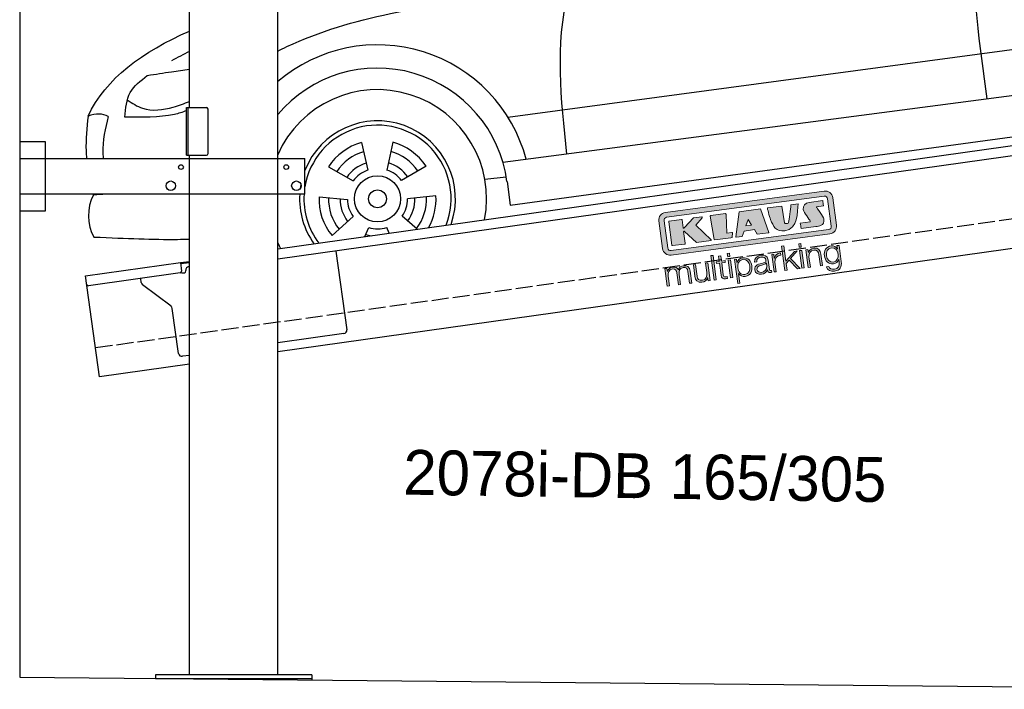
# Model space of a CAD drawing. Extents: x 0 to 5800, y -175 to 4700.
# Tile 1 of 3: x 0 to 2900, y -36 to 1935. Entities that reach past the tile are written whole.
import ezdxf

# ---------------------------------------------------------------- set-up
doc = ezdxf.new("R2010")
doc.units = 0
doc.header["$LTSCALE"] = 10
doc.header["$MEASUREMENT"] = 0
doc.linetypes.add('GEN3', pattern=[6.25, 5, -1.25])
doc.layers.get('0').update_dxf_attribs({"linetype": 'CONTINUOUS'})
doc.layers.add('3', color=6, linetype='GEN3')
doc.layers.add('CAR', color=1, linetype='CONTINUOUS')
doc.layers.add('Logo', color=7, linetype='CONTINUOUS', lineweight=25)

# ---------------------------------------------------------------- blocks, each defined once
blk = doc.blocks.new('KLAUS')
at = {"layer": 'Logo'}
h = blk.add_hatch(color=8, dxfattribs=at)
h.dxf.hatch_style = 2
edge = h.paths.add_edge_path()
edge.add_spline(control_points=[(3.6, 29.09), (2.88, 29.09), (2.3, 28.51), (2.3, 27.8), (2.3, 27.8), (2.3, 16.11), (2.3, 16.11), (2.3, 15.39), (2.88, 14.81), (3.6, 14.81), (3.6, 14.81), (71.16, 14.81), (71.16, 14.81), (71.88, 14.81), (72.46, 15.39), (72.46, 16.11), (72.46, 16.11), (72.46, 27.8), (72.46, 27.8), (72.46, 28.51), (71.88, 29.09), (71.16, 29.09), (71.16, 29.09), (3.6, 29.09), (3.6, 29.09), (3.6, 29.09), (3.6, 29.09), (3.6, 29.09)], knot_values=[0, 0, 0, 0, 1, 1, 1, 2, 2, 2, 3, 3, 3, 4, 4, 4, 5, 5, 5, 6, 6, 6, 7, 7, 7, 8, 8, 8, 9, 9, 9, 9], degree=3, periodic=0)
edge = h.paths.add_edge_path()
edge.add_spline(control_points=[(3.35, 31.23), (3.35, 31.23), (71.47, 31.23), (71.47, 31.23), (73.26, 31.23), (74.71, 29.77), (74.71, 27.99), (74.71, 27.99), (74.71, 16.17), (74.71, 16.17), (74.71, 14.38), (73.26, 12.93), (71.47, 12.93), (71.47, 12.93), (3.35, 12.93), (3.35, 12.93), (1.56, 12.93), (0.11, 14.38), (0.11, 16.17), (0.11, 16.17), (0.11, 27.99), (0.11, 27.99), (0.11, 29.77), (1.56, 31.23), (3.35, 31.23), (3.35, 31.23), (3.35, 31.23), (3.35, 31.23)], knot_values=[0, 0, 0, 0, 1, 1, 1, 2, 2, 2, 3, 3, 3, 4, 4, 4, 5, 5, 5, 6, 6, 6, 7, 7, 7, 8, 8, 8, 9, 9, 9, 9], degree=3, periodic=0)
h = blk.add_hatch(color=8, dxfattribs=at)
h.dxf.hatch_style = 2
edge = h.paths.add_edge_path()
edge.add_spline(control_points=[(4.5, 27.33), (4.5, 27.33), (9.7, 27.33), (9.7, 27.33), (9.84, 27.33), (9.96, 27.22), (9.96, 27.08), (9.96, 27.08), (9.96, 23.69), (9.96, 23.69), (9.96, 23.69), (9.94, 23.64), (10.04, 23.59), (10.14, 23.53), (10.2, 23.57), (10.2, 23.57), (10.2, 23.57), (10.51, 23.75), (10.51, 23.75), (10.51, 23.75), (14.94, 27.33), (14.94, 27.33), (14.94, 27.33), (18.41, 27.33), (18.41, 27.33), (18.41, 27.33), (18.49, 27.33), (18.56, 27.2), (18.65, 27.04), (18.53, 26.91), (18.53, 26.91), (18.53, 26.91), (15.49, 24.11), (15.49, 24.11), (15.49, 24.11), (21.14, 17.06), (21.14, 17.06), (21.14, 17.06), (21.13, 16.91), (21.13, 16.91), (21.08, 16.84), (20.99, 16.82), (20.99, 16.82), (20.99, 16.82), (14.7, 16.82), (14.7, 16.82), (14.7, 16.82), (10.26, 22.17), (10.26, 22.17), (10.26, 22.17), (10.19, 22.24), (10.08, 22.21), (9.97, 22.18), (9.96, 22.11), (9.96, 22.11), (9.96, 22.11), (9.96, 17.08), (9.96, 17.08), (9.96, 16.94), (9.84, 16.82), (9.7, 16.82), (9.7, 16.82), (4.5, 16.82), (4.5, 16.82), (4.36, 16.82), (4.25, 16.94), (4.25, 17.08), (4.25, 17.08), (4.25, 27.08), (4.25, 27.08), (4.25, 27.22), (4.36, 27.33), (4.5, 27.33), (4.5, 27.33), (4.5, 27.33), (4.5, 27.33)], knot_values=[0, 0, 0, 0, 1, 1, 1, 2, 2, 2, 3, 3, 3, 4, 4, 4, 5, 5, 5, 6, 6, 6, 7, 7, 7, 8, 8, 8, 9, 9, 9, 10, 10, 10, 11, 11, 11, 12, 12, 12, 13, 13, 13, 14, 14, 14, 15, 15, 15, 16, 16, 16, 17, 17, 17, 18, 18, 18, 19, 19, 19, 20, 20, 20, 21, 21, 21, 22, 22, 22, 23, 23, 23, 24, 24, 24, 25, 25, 25, 25], degree=3, periodic=0)
h = blk.add_hatch(color=8, dxfattribs=at)
h.dxf.hatch_style = 2
h.paths.add_polyline_path([(22.42, 17.06), (21.97, 27.15), (22.24, 27.33), (28.55, 27.33), (28.86, 26.97), (28.01, 19.08), (30.26, 19.07), (30.44, 18.95), (30.08, 16.95), (29.49, 16.82), (22.6, 16.82)])
h = blk.add_hatch(color=8, dxfattribs=at)
h.paths.add_polyline_path([(36.52, 21.01), (38.93, 21.01), (37.87, 23.57)])
h.paths.add_polyline_path([(34.52, 27.33), (43.65, 27.33), (45.76, 16.94), (45.57, 16.82), (40.83, 16.82), (39.89, 18.95), (35.42, 18.95), (34.27, 16.82), (31.78, 16.82), (31.66, 17)])
h = blk.add_hatch(color=8, dxfattribs=at)
h.dxf.hatch_style = 2
edge = h.paths.add_edge_path()
edge.add_spline(control_points=[(52.69, 27.32), (52.69, 27.32), (52.88, 20.14), (52.88, 20.14), (53.01, 19.89), (53.2, 19.77), (53.43, 19.71), (53.91, 19.59), (54.43, 19.57), (54.64, 20.03), (55.23, 21.34), (56.27, 25.45), (56.6, 27.33), (56.6, 27.33), (59.77, 27.33), (59.77, 27.33), (58.77, 23.9), (58.56, 16.82), (52.63, 16.76), (48.72, 16.72), (48.01, 19.35), (47.27, 22.24), (46.89, 23.68), (46.54, 27.33), (46.54, 27.33), (46.54, 27.33), (52.69, 27.32), (52.69, 27.32), (52.69, 27.32), (52.69, 27.32), (52.69, 27.32)], knot_values=[0, 0, 0, 0, 1, 1, 1, 2, 2, 2, 3, 3, 3, 4, 4, 4, 5, 5, 5, 6, 6, 6, 7, 7, 7, 8, 8, 8, 9, 9, 9, 10, 10, 10, 10], degree=3, periodic=0)
h = blk.add_hatch(color=8, dxfattribs=at)
h.dxf.hatch_style = 2
edge = h.paths.add_edge_path()
edge.add_spline(control_points=[(64.46, 27.33), (64.46, 27.33), (70.31, 27.33), (70.31, 27.33), (70.31, 26.52), (70.31, 26.02), (70.31, 25.12), (70.31, 25.12), (67.3, 25.12), (67.3, 25.12), (67.24, 25.04), (67.25, 25.11), (67.25, 24.91), (67.25, 24.88), (69.73, 20.38), (69.73, 19.57), (69.73, 16.4), (67.22, 16.81), (65.9, 16.82), (65.9, 16.82), (59.59, 16.82), (59.59, 16.82), (59.59, 17.76), (59.59, 18.23), (59.59, 19.14), (59.59, 19.14), (63.75, 19.14), (63.75, 19.14), (63.82, 19.22), (63.81, 19.11), (63.81, 19.31), (63.81, 20.32), (61.58, 23.06), (61.58, 24.63), (61.58, 26.33), (62.83, 27.34), (64.46, 27.33), (64.46, 27.33), (64.46, 27.33), (64.46, 27.33)], knot_values=[0, 0, 0, 0, 1, 1, 1, 2, 2, 2, 3, 3, 3, 4, 4, 4, 5, 5, 5, 6, 6, 6, 7, 7, 7, 8, 8, 8, 9, 9, 9, 10, 10, 10, 11, 11, 11, 12, 12, 12, 13, 13, 13, 13], degree=3, periodic=0)
h = blk.add_hatch(color=30, dxfattribs=at)
h.dxf.hatch_style = 2
h.paths.add_polyline_path([(20.07, 0), (20.99, 0), (20.99, 10.45), (20.07, 10.45)])
h = blk.add_hatch(color=30, dxfattribs=at)
h.dxf.hatch_style = 2
edge = h.paths.add_edge_path()
edge.add_spline(control_points=[(24.22, 9.82), (24.22, 9.82), (23.3, 9.82), (23.3, 9.82), (23.3, 9.82), (23.3, 7.55), (23.3, 7.55), (23.3, 7.55), (21.98, 7.55), (21.98, 7.55), (21.98, 7.55), (21.98, 6.78), (21.98, 6.78), (21.98, 6.78), (23.3, 6.78), (23.3, 6.78), (23.3, 6.78), (23.3, 1.61), (23.3, 1.61), (23.28, 0.32), (23.71, -0.09), (24.94, -0.09), (25.22, -0.09), (25.48, -0.06), (25.76, -0.06), (25.76, -0.06), (25.76, 0.73), (25.76, 0.73), (25.5, 0.7), (25.23, 0.69), (24.97, 0.69), (24.31, 0.73), (24.22, 1.08), (24.22, 1.68), (24.22, 1.68), (24.22, 6.78), (24.22, 6.78), (24.22, 6.78), (25.76, 6.78), (25.76, 6.78), (25.76, 6.78), (25.76, 7.55), (25.76, 7.55), (25.76, 7.55), (24.22, 7.55), (24.22, 7.55), (24.22, 7.55), (24.22, 9.82), (24.22, 9.82), (24.22, 9.82), (24.22, 9.82), (24.22, 9.82)], knot_values=[0, 0, 0, 0, 1, 1, 1, 2, 2, 2, 3, 3, 3, 4, 4, 4, 5, 5, 5, 6, 6, 6, 7, 7, 7, 8, 8, 8, 9, 9, 9, 10, 10, 10, 11, 11, 11, 12, 12, 12, 13, 13, 13, 14, 14, 14, 15, 15, 15, 16, 16, 16, 17, 17, 17, 17], degree=3, periodic=0)
h = blk.add_hatch(color=30, dxfattribs=at)
h.paths.add_polyline_path([(27.1, 0), (28.03, 0), (28.03, 7.55), (27.1, 7.55)])
h.paths.add_polyline_path([(27.1, 8.98), (28.03, 8.98), (28.03, 10.45), (27.1, 10.45)])
h = blk.add_hatch(color=30, dxfattribs=at)
h.dxf.hatch_style = 2
h.paths.add_polyline_path([(50.4, 0), (51.32, 0), (51.32, 2.87), (52.82, 4.11), (55.8, 0), (56.96, 0), (53.52, 4.76), (56.74, 7.55), (55.51, 7.55), (51.32, 3.89), (51.32, 10.45), (50.4, 10.45)])
h = blk.add_hatch(color=30, dxfattribs=at)
h.paths.add_polyline_path([(57.74, 0), (58.66, 0), (58.66, 7.55), (57.74, 7.55)])
h.paths.add_polyline_path([(57.74, 8.98), (58.66, 8.98), (58.66, 10.45), (57.74, 10.45)])
h = blk.add_hatch(color=30, dxfattribs=at)
h.dxf.hatch_style = 2
edge = h.paths.add_edge_path()
edge.add_spline(control_points=[(0, 0), (0, 0), (0.92, 0), (0.92, 0), (0.92, 0), (0.92, 4.22), (0.92, 4.22), (0.94, 5.8), (1.58, 7), (3.18, 7), (4.35, 7), (4.77, 6.15), (4.76, 5.12), (4.76, 5.12), (4.76, 0), (4.76, 0), (4.76, 0), (5.68, 0), (5.68, 0), (5.68, 0), (5.68, 4.27), (5.68, 4.27), (5.68, 5.68), (6.14, 7), (7.73, 7), (9.05, 7), (9.52, 6.32), (9.52, 5.08), (9.52, 5.08), (9.52, 0), (9.52, 0), (9.52, 0), (10.44, 0), (10.44, 0), (10.44, 0), (10.44, 5.12), (10.44, 5.12), (10.44, 6.91), (9.59, 7.77), (7.94, 7.77), (6.94, 7.77), (5.99, 7.29), (5.54, 6.3), (5.26, 7.29), (4.36, 7.77), (3.37, 7.77), (2.17, 7.77), (1.38, 7.19), (0.89, 6.28), (0.89, 6.28), (0.85, 6.28), (0.85, 6.28), (0.85, 6.28), (0.85, 7.55), (0.85, 7.55), (0.85, 7.55), (0, 7.55), (0, 7.55), (0, 7.55), (0, 0), (0, 0), (0, 0), (0, 0), (0, 0)], knot_values=[0, 0, 0, 0, 1, 1, 1, 2, 2, 2, 3, 3, 3, 4, 4, 4, 5, 5, 5, 6, 6, 6, 7, 7, 7, 8, 8, 8, 9, 9, 9, 10, 10, 10, 11, 11, 11, 12, 12, 12, 13, 13, 13, 14, 14, 14, 15, 15, 15, 16, 16, 16, 17, 17, 17, 18, 18, 18, 19, 19, 19, 20, 20, 20, 21, 21, 21, 21], degree=3, periodic=0)
h = blk.add_hatch(color=30, dxfattribs=at)
h.dxf.hatch_style = 2
edge = h.paths.add_edge_path()
edge.add_spline(control_points=[(18.31, 7.55), (18.31, 7.55), (17.39, 7.55), (17.39, 7.55), (17.39, 7.55), (17.39, 3.59), (17.39, 3.59), (17.39, 2.05), (16.7, 0.56), (15.12, 0.56), (13.66, 0.56), (13.15, 1.27), (13.1, 2.64), (13.1, 2.64), (13.1, 7.55), (13.1, 7.55), (13.1, 7.55), (12.18, 7.55), (12.18, 7.55), (12.18, 7.55), (12.18, 2.65), (12.18, 2.65), (12.18, 0.89), (12.93, -0.22), (14.83, -0.22), (15.96, -0.22), (16.95, 0.35), (17.44, 1.36), (17.44, 1.36), (17.47, 1.36), (17.47, 1.36), (17.47, 1.36), (17.47, 0), (17.47, 0), (17.47, 0), (18.31, 0), (18.31, 0), (18.31, 0), (18.31, 7.55), (18.31, 7.55), (18.31, 7.55), (18.31, 7.55), (18.31, 7.55)], knot_values=[0, 0, 0, 0, 1, 1, 1, 2, 2, 2, 3, 3, 3, 4, 4, 4, 5, 5, 5, 6, 6, 6, 7, 7, 7, 8, 8, 8, 9, 9, 9, 10, 10, 10, 11, 11, 11, 12, 12, 12, 13, 13, 13, 14, 14, 14, 14], degree=3, periodic=0)
h = blk.add_hatch(color=30, dxfattribs=at)
edge = h.paths.add_edge_path()
edge.add_spline(control_points=[(35.84, 3.78), (35.84, 2.21), (35.12, 0.56), (33.37, 0.56), (31.4, 0.56), (30.72, 2.21), (30.72, 3.78), (30.72, 5.49), (31.33, 7), (33.37, 7), (35.12, 7), (35.84, 5.34), (35.84, 3.78), (35.84, 3.78), (35.84, 3.78), (35.84, 3.78)], knot_values=[0, 0, 0, 0, 1, 1, 1, 2, 2, 2, 3, 3, 3, 4, 4, 4, 5, 5, 5, 5], degree=3, periodic=0)
edge = h.paths.add_edge_path()
edge.add_spline(control_points=[(29.79, -2.8), (29.79, -2.8), (30.72, -2.8), (30.72, -2.8), (30.72, -2.8), (30.72, 1.43), (30.72, 1.43), (30.72, 1.43), (30.74, 1.43), (30.74, 1.43), (31.14, 0.35), (32.24, -0.22), (33.37, -0.22), (35.66, -0.22), (36.76, 1.64), (36.76, 3.78), (36.76, 5.91), (35.66, 7.77), (33.37, 7.77), (32.15, 7.77), (31.1, 7.14), (30.67, 6.12), (30.67, 6.12), (30.64, 6.12), (30.64, 6.12), (30.64, 6.12), (30.64, 7.55), (30.64, 7.55), (30.64, 7.55), (29.79, 7.55), (29.79, 7.55), (29.79, 7.55), (29.79, -2.8), (29.79, -2.8), (29.79, -2.8), (29.79, -2.8), (29.79, -2.8)], knot_values=[0, 0, 0, 0, 1, 1, 1, 2, 2, 2, 3, 3, 3, 4, 4, 4, 5, 5, 5, 6, 6, 6, 7, 7, 7, 8, 8, 8, 9, 9, 9, 10, 10, 10, 11, 11, 11, 12, 12, 12, 12], degree=3, periodic=0)
h = blk.add_hatch(color=30, dxfattribs=at)
edge = h.paths.add_edge_path()
edge.add_spline(control_points=[(43.03, 2.93), (43.04, 1.45), (41.8, 0.56), (40.39, 0.56), (39.53, 0.56), (38.71, 1.13), (38.71, 2.05), (38.71, 3.53), (40.66, 3.51), (42.22, 3.79), (42.47, 3.84), (42.88, 3.91), (43, 4.13), (43, 4.13), (43.03, 4.13), (43.03, 4.13), (43.03, 4.13), (43.03, 2.93), (43.03, 2.93), (43.03, 2.93), (43.03, 2.93), (43.03, 2.93)], knot_values=[0, 0, 0, 0, 1, 1, 1, 2, 2, 2, 3, 3, 3, 4, 4, 4, 5, 5, 5, 6, 6, 6, 7, 7, 7, 7], degree=3, periodic=0)
edge = h.paths.add_edge_path()
edge.add_spline(control_points=[(39.03, 5.24), (39.06, 6.47), (39.91, 7), (41.05, 7), (42.14, 7), (43.03, 6.69), (43.03, 5.45), (43.03, 4.61), (42.6, 4.51), (41.84, 4.42), (39.85, 4.19), (37.79, 4.11), (37.79, 1.99), (37.79, 0.47), (38.93, -0.22), (40.32, -0.22), (41.77, -0.22), (42.43, 0.34), (43.07, 1.32), (43.07, 1.32), (43.1, 1.32), (43.1, 1.32), (43.1, 0.53), (43.25, 0), (44.19, 0), (44.43, 0), (44.58, 0.01), (44.79, 0.06), (44.79, 0.06), (44.79, 0.83), (44.79, 0.83), (44.71, 0.81), (44.6, 0.78), (44.49, 0.78), (44.13, 0.78), (43.95, 0.98), (43.95, 1.33), (43.95, 1.33), (43.95, 5.34), (43.95, 5.34), (43.95, 7.36), (42.5, 7.77), (41.17, 7.77), (39.44, 7.77), (38.2, 7.01), (38.11, 5.24), (38.11, 5.24), (39.03, 5.24), (39.03, 5.24), (39.03, 5.24), (39.03, 5.24), (39.03, 5.24)], knot_values=[0, 0, 0, 0, 1, 1, 1, 2, 2, 2, 3, 3, 3, 4, 4, 4, 5, 5, 5, 6, 6, 6, 7, 7, 7, 8, 8, 8, 9, 9, 9, 10, 10, 10, 11, 11, 11, 12, 12, 12, 13, 13, 13, 14, 14, 14, 15, 15, 15, 16, 16, 16, 17, 17, 17, 17], degree=3, periodic=0)
h = blk.add_hatch(color=30, dxfattribs=at)
h.dxf.hatch_style = 2
edge = h.paths.add_edge_path()
edge.add_spline(control_points=[(45.79, 0), (45.79, 0), (46.71, 0), (46.71, 0), (46.71, 0), (46.71, 4.03), (46.71, 4.03), (46.71, 5.59), (47.85, 6.82), (49.52, 6.73), (49.52, 6.73), (49.52, 7.66), (49.52, 7.66), (48.16, 7.72), (47.14, 7), (46.67, 5.78), (46.67, 5.78), (46.64, 5.78), (46.64, 5.78), (46.64, 5.78), (46.64, 7.55), (46.64, 7.55), (46.64, 7.55), (45.79, 7.55), (45.79, 7.55), (45.79, 7.55), (45.79, 0), (45.79, 0), (45.79, 0), (45.79, 0), (45.79, 0)], knot_values=[0, 0, 0, 0, 1, 1, 1, 2, 2, 2, 3, 3, 3, 4, 4, 4, 5, 5, 5, 6, 6, 6, 7, 7, 7, 8, 8, 8, 9, 9, 9, 10, 10, 10, 10], degree=3, periodic=0)
h = blk.add_hatch(color=30, dxfattribs=at)
h.dxf.hatch_style = 2
edge = h.paths.add_edge_path()
edge.add_spline(control_points=[(60.41, 0), (60.41, 0), (61.33, 0), (61.33, 0), (61.33, 0), (61.33, 4.41), (61.33, 4.41), (61.36, 5.89), (62.24, 7), (63.7, 7), (65.2, 7), (65.62, 6.02), (65.62, 4.71), (65.62, 4.71), (65.62, 0), (65.62, 0), (65.62, 0), (66.54, 0), (66.54, 0), (66.54, 0), (66.54, 4.86), (66.54, 4.86), (66.54, 6.66), (65.9, 7.77), (63.78, 7.77), (62.71, 7.77), (61.7, 7.16), (61.36, 6.25), (61.36, 6.25), (61.33, 6.25), (61.33, 6.25), (61.33, 6.25), (61.33, 7.55), (61.33, 7.55), (61.33, 7.55), (60.41, 7.55), (60.41, 7.55), (60.41, 7.55), (60.41, 0), (60.41, 0), (60.41, 0), (60.41, 0), (60.41, 0)], knot_values=[0, 0, 0, 0, 1, 1, 1, 2, 2, 2, 3, 3, 3, 4, 4, 4, 5, 5, 5, 6, 6, 6, 7, 7, 7, 8, 8, 8, 9, 9, 9, 10, 10, 10, 11, 11, 11, 12, 12, 12, 13, 13, 13, 14, 14, 14, 14], degree=3, periodic=0)
h = blk.add_hatch(color=30, dxfattribs=at)
edge = h.paths.add_edge_path()
edge.add_spline(control_points=[(71.32, 0.86), (69.62, 0.86), (68.83, 2.34), (68.83, 3.86), (68.83, 5.43), (69.56, 7), (71.32, 7), (73.06, 7), (73.75, 5.34), (73.75, 3.86), (73.75, 2.33), (72.91, 0.86), (71.32, 0.86), (71.32, 0.86), (71.32, 0.86), (71.32, 0.86)], knot_values=[0, 0, 0, 0, 1, 1, 1, 2, 2, 2, 3, 3, 3, 4, 4, 4, 5, 5, 5, 5], degree=3, periodic=0)
edge = h.paths.add_edge_path()
edge.add_spline(control_points=[(74.67, 7.55), (74.67, 7.55), (73.75, 7.55), (73.75, 7.55), (73.75, 7.55), (73.75, 6.25), (73.75, 6.25), (73.75, 6.25), (73.72, 6.25), (73.72, 6.25), (73.35, 7.09), (72.41, 7.77), (71.32, 7.77), (69.13, 7.77), (67.9, 6.05), (67.9, 3.97), (67.9, 1.82), (68.9, 0.09), (71.32, 0.09), (72.4, 0.09), (73.29, 0.72), (73.72, 1.64), (73.72, 1.64), (73.75, 1.64), (73.75, 1.64), (73.75, 1.64), (73.75, 0.61), (73.75, 0.61), (73.75, -1.23), (73.01, -2.24), (71.32, -2.24), (70.29, -2.24), (69.31, -1.85), (69.1, -0.73), (69.1, -0.73), (68.18, -0.73), (68.18, -0.73), (68.31, -2.34), (69.81, -3.02), (71.32, -3.02), (73.79, -3.02), (74.65, -1.64), (74.67, 0.61), (74.67, 0.61), (74.67, 7.55), (74.67, 7.55), (74.67, 7.55), (74.67, 7.55), (74.67, 7.55)], knot_values=[0, 0, 0, 0, 1, 1, 1, 2, 2, 2, 3, 3, 3, 4, 4, 4, 5, 5, 5, 6, 6, 6, 7, 7, 7, 8, 8, 8, 9, 9, 9, 10, 10, 10, 11, 11, 11, 12, 12, 12, 13, 13, 13, 14, 14, 14, 15, 15, 15, 16, 16, 16, 16], degree=3, periodic=0)
at = {"layer": 'Logo', "lineweight": 0}
for points in [[(22.42, 17.06), (21.97, 27.15), (22.24, 27.33), (28.55, 27.33), (28.86, 26.97), (28.01, 19.08), (30.26, 19.07), (30.44, 18.95), (30.08, 16.95), (29.49, 16.82), (22.6, 16.82), (22.42, 17.06), (22.42, 17.06)], [(34.52, 27.33), (43.65, 27.33), (45.76, 16.94), (45.57, 16.82), (40.83, 16.82), (39.89, 18.95), (35.42, 18.95), (34.27, 16.82), (31.78, 16.82), (31.66, 17), (34.52, 27.33), (34.52, 27.33)], [(36.52, 21.01), (38.93, 21.01), (37.87, 23.57), (36.52, 21.01), (36.52, 21.01)], [(20.07, 0), (20.99, 0), (20.99, 10.45), (20.07, 10.45), (20.07, 0), (20.07, 0)], [(27.1, 8.98), (28.03, 8.98), (28.03, 10.45), (27.1, 10.45), (27.1, 8.98), (27.1, 8.98)], [(50.4, 0), (51.32, 0), (51.32, 2.87), (52.82, 4.11), (55.8, 0), (56.96, 0), (53.52, 4.76), (56.74, 7.55), (55.51, 7.55), (51.32, 3.89), (51.32, 10.45), (50.4, 10.45), (50.4, 0), (50.4, 0)], [(57.74, 8.98), (58.66, 8.98), (58.66, 10.45), (57.74, 10.45), (57.74, 8.98), (57.74, 8.98)], [(27.1, 0), (28.03, 0), (28.03, 7.55), (27.1, 7.55), (27.1, 0), (27.1, 0)], [(57.74, 0), (58.66, 0), (58.66, 7.55), (57.74, 7.55), (57.74, 0), (57.74, 0)]]:
    blk.add_lwpolyline(points, dxfattribs=at)
for points, knots in [([(3.35, 31.23), (3.35, 31.23), (71.47, 31.23), (71.47, 31.23), (73.26, 31.23), (74.71, 29.77), (74.71, 27.99), (74.71, 27.99), (74.71, 16.17), (74.71, 16.17), (74.71, 14.38), (73.26, 12.93), (71.47, 12.93), (71.47, 12.93), (3.35, 12.93), (3.35, 12.93), (1.56, 12.93), (0.11, 14.38), (0.11, 16.17), (0.11, 16.17), (0.11, 27.99), (0.11, 27.99), (0.11, 29.77), (1.56, 31.23), (3.35, 31.23), (3.35, 31.23), (3.35, 31.23), (3.35, 31.23)], [0, 0, 0, 0, 1, 1, 1, 2, 2, 2, 3, 3, 3, 4, 4, 4, 5, 5, 5, 6, 6, 6, 7, 7, 7, 8, 8, 8, 9, 9, 9, 9]), ([(3.6, 29.09), (2.88, 29.09), (2.3, 28.51), (2.3, 27.8), (2.3, 27.8), (2.3, 16.11), (2.3, 16.11), (2.3, 15.39), (2.88, 14.81), (3.6, 14.81), (3.6, 14.81), (71.16, 14.81), (71.16, 14.81), (71.88, 14.81), (72.46, 15.39), (72.46, 16.11), (72.46, 16.11), (72.46, 27.8), (72.46, 27.8), (72.46, 28.51), (71.88, 29.09), (71.16, 29.09), (71.16, 29.09), (3.6, 29.09), (3.6, 29.09), (3.6, 29.09), (3.6, 29.09), (3.6, 29.09)], [0, 0, 0, 0, 1, 1, 1, 2, 2, 2, 3, 3, 3, 4, 4, 4, 5, 5, 5, 6, 6, 6, 7, 7, 7, 8, 8, 8, 9, 9, 9, 9]), ([(4.5, 27.33), (4.5, 27.33), (9.7, 27.33), (9.7, 27.33), (9.84, 27.33), (9.96, 27.22), (9.96, 27.08), (9.96, 27.08), (9.96, 23.69), (9.96, 23.69), (9.96, 23.69), (9.94, 23.64), (10.04, 23.59), (10.14, 23.53), (10.2, 23.57), (10.2, 23.57), (10.2, 23.57), (10.51, 23.75), (10.51, 23.75), (10.51, 23.75), (14.94, 27.33), (14.94, 27.33), (14.94, 27.33), (18.41, 27.33), (18.41, 27.33), (18.41, 27.33), (18.49, 27.33), (18.56, 27.2), (18.65, 27.04), (18.53, 26.91), (18.53, 26.91), (18.53, 26.91), (15.49, 24.11), (15.49, 24.11), (15.49, 24.11), (21.14, 17.06), (21.14, 17.06), (21.14, 17.06), (21.13, 16.91), (21.13, 16.91), (21.08, 16.84), (20.99, 16.82), (20.99, 16.82), (20.99, 16.82), (14.7, 16.82), (14.7, 16.82), (14.7, 16.82), (10.26, 22.17), (10.26, 22.17), (10.26, 22.17), (10.19, 22.24), (10.08, 22.21), (9.97, 22.18), (9.96, 22.11), (9.96, 22.11), (9.96, 22.11), (9.96, 17.08), (9.96, 17.08), (9.96, 16.94), (9.84, 16.82), (9.7, 16.82), (9.7, 16.82), (4.5, 16.82), (4.5, 16.82), (4.36, 16.82), (4.25, 16.94), (4.25, 17.08), (4.25, 17.08), (4.25, 27.08), (4.25, 27.08), (4.25, 27.22), (4.36, 27.33), (4.5, 27.33), (4.5, 27.33), (4.5, 27.33), (4.5, 27.33)], [0, 0, 0, 0, 1, 1, 1, 2, 2, 2, 3, 3, 3, 4, 4, 4, 5, 5, 5, 6, 6, 6, 7, 7, 7, 8, 8, 8, 9, 9, 9, 10, 10, 10, 11, 11, 11, 12, 12, 12, 13, 13, 13, 14, 14, 14, 15, 15, 15, 16, 16, 16, 17, 17, 17, 18, 18, 18, 19, 19, 19, 20, 20, 20, 21, 21, 21, 22, 22, 22, 23, 23, 23, 24, 24, 24, 25, 25, 25, 25]), ([(52.69, 27.32), (52.69, 27.32), (52.88, 20.14), (52.88, 20.14), (53.01, 19.89), (53.2, 19.77), (53.43, 19.71), (53.91, 19.59), (54.43, 19.57), (54.64, 20.03), (55.23, 21.34), (56.27, 25.45), (56.6, 27.33), (56.6, 27.33), (59.77, 27.33), (59.77, 27.33), (58.77, 23.9), (58.56, 16.82), (52.63, 16.76), (48.72, 16.72), (48.01, 19.35), (47.27, 22.24), (46.89, 23.68), (46.54, 27.33), (46.54, 27.33), (46.54, 27.33), (52.69, 27.32), (52.69, 27.32), (52.69, 27.32), (52.69, 27.32), (52.69, 27.32)], [0, 0, 0, 0, 1, 1, 1, 2, 2, 2, 3, 3, 3, 4, 4, 4, 5, 5, 5, 6, 6, 6, 7, 7, 7, 8, 8, 8, 9, 9, 9, 10, 10, 10, 10]), ([(64.46, 27.33), (64.46, 27.33), (70.31, 27.33), (70.31, 27.33), (70.31, 26.52), (70.31, 26.02), (70.31, 25.12), (70.31, 25.12), (67.3, 25.12), (67.3, 25.12), (67.24, 25.04), (67.25, 25.11), (67.25, 24.91), (67.25, 24.88), (69.73, 20.38), (69.73, 19.57), (69.73, 16.4), (67.22, 16.81), (65.9, 16.82), (65.9, 16.82), (59.59, 16.82), (59.59, 16.82), (59.59, 17.76), (59.59, 18.23), (59.59, 19.14), (59.59, 19.14), (63.75, 19.14), (63.75, 19.14), (63.82, 19.22), (63.81, 19.11), (63.81, 19.31), (63.81, 20.32), (61.58, 23.06), (61.58, 24.63), (61.58, 26.33), (62.83, 27.34), (64.46, 27.33), (64.46, 27.33), (64.46, 27.33), (64.46, 27.33)], [0, 0, 0, 0, 1, 1, 1, 2, 2, 2, 3, 3, 3, 4, 4, 4, 5, 5, 5, 6, 6, 6, 7, 7, 7, 8, 8, 8, 9, 9, 9, 10, 10, 10, 11, 11, 11, 12, 12, 12, 13, 13, 13, 13]), ([(24.22, 9.82), (24.22, 9.82), (23.3, 9.82), (23.3, 9.82), (23.3, 9.82), (23.3, 7.55), (23.3, 7.55), (23.3, 7.55), (21.98, 7.55), (21.98, 7.55), (21.98, 7.55), (21.98, 6.78), (21.98, 6.78), (21.98, 6.78), (23.3, 6.78), (23.3, 6.78), (23.3, 6.78), (23.3, 1.61), (23.3, 1.61), (23.28, 0.32), (23.71, -0.09), (24.94, -0.09), (25.22, -0.09), (25.48, -0.06), (25.76, -0.06), (25.76, -0.06), (25.76, 0.73), (25.76, 0.73), (25.5, 0.7), (25.23, 0.69), (24.97, 0.69), (24.31, 0.73), (24.22, 1.08), (24.22, 1.68), (24.22, 1.68), (24.22, 6.78), (24.22, 6.78), (24.22, 6.78), (25.76, 6.78), (25.76, 6.78), (25.76, 6.78), (25.76, 7.55), (25.76, 7.55), (25.76, 7.55), (24.22, 7.55), (24.22, 7.55), (24.22, 7.55), (24.22, 9.82), (24.22, 9.82), (24.22, 9.82), (24.22, 9.82), (24.22, 9.82)], [0, 0, 0, 0, 1, 1, 1, 2, 2, 2, 3, 3, 3, 4, 4, 4, 5, 5, 5, 6, 6, 6, 7, 7, 7, 8, 8, 8, 9, 9, 9, 10, 10, 10, 11, 11, 11, 12, 12, 12, 13, 13, 13, 14, 14, 14, 15, 15, 15, 16, 16, 16, 17, 17, 17, 17]), ([(0, 0), (0, 0), (0.92, 0), (0.92, 0), (0.92, 0), (0.92, 4.22), (0.92, 4.22), (0.94, 5.8), (1.58, 7), (3.18, 7), (4.35, 7), (4.77, 6.15), (4.76, 5.12), (4.76, 5.12), (4.76, 0), (4.76, 0), (4.76, 0), (5.68, 0), (5.68, 0), (5.68, 0), (5.68, 4.27), (5.68, 4.27), (5.68, 5.68), (6.14, 7), (7.73, 7), (9.05, 7), (9.52, 6.32), (9.52, 5.08), (9.52, 5.08), (9.52, 0), (9.52, 0), (9.52, 0), (10.44, 0), (10.44, 0), (10.44, 0), (10.44, 5.12), (10.44, 5.12), (10.44, 6.91), (9.59, 7.77), (7.94, 7.77), (6.94, 7.77), (5.99, 7.29), (5.54, 6.3), (5.26, 7.29), (4.36, 7.77), (3.37, 7.77), (2.17, 7.77), (1.38, 7.19), (0.89, 6.28), (0.89, 6.28), (0.85, 6.28), (0.85, 6.28), (0.85, 6.28), (0.85, 7.55), (0.85, 7.55), (0.85, 7.55), (0, 7.55), (0, 7.55), (0, 7.55), (0, 0), (0, 0), (0, 0), (0, 0), (0, 0)], [0, 0, 0, 0, 1, 1, 1, 2, 2, 2, 3, 3, 3, 4, 4, 4, 5, 5, 5, 6, 6, 6, 7, 7, 7, 8, 8, 8, 9, 9, 9, 10, 10, 10, 11, 11, 11, 12, 12, 12, 13, 13, 13, 14, 14, 14, 15, 15, 15, 16, 16, 16, 17, 17, 17, 18, 18, 18, 19, 19, 19, 20, 20, 20, 21, 21, 21, 21]), ([(18.31, 7.55), (18.31, 7.55), (17.39, 7.55), (17.39, 7.55), (17.39, 7.55), (17.39, 3.59), (17.39, 3.59), (17.39, 2.05), (16.7, 0.56), (15.12, 0.56), (13.66, 0.56), (13.15, 1.27), (13.1, 2.64), (13.1, 2.64), (13.1, 7.55), (13.1, 7.55), (13.1, 7.55), (12.18, 7.55), (12.18, 7.55), (12.18, 7.55), (12.18, 2.65), (12.18, 2.65), (12.18, 0.89), (12.93, -0.22), (14.83, -0.22), (15.96, -0.22), (16.95, 0.35), (17.44, 1.36), (17.44, 1.36), (17.47, 1.36), (17.47, 1.36), (17.47, 1.36), (17.47, 0), (17.47, 0), (17.47, 0), (18.31, 0), (18.31, 0), (18.31, 0), (18.31, 7.55), (18.31, 7.55), (18.31, 7.55), (18.31, 7.55), (18.31, 7.55)], [0, 0, 0, 0, 1, 1, 1, 2, 2, 2, 3, 3, 3, 4, 4, 4, 5, 5, 5, 6, 6, 6, 7, 7, 7, 8, 8, 8, 9, 9, 9, 10, 10, 10, 11, 11, 11, 12, 12, 12, 13, 13, 13, 14, 14, 14, 14]), ([(29.79, -2.8), (29.79, -2.8), (30.72, -2.8), (30.72, -2.8), (30.72, -2.8), (30.72, 1.43), (30.72, 1.43), (30.72, 1.43), (30.74, 1.43), (30.74, 1.43), (31.14, 0.35), (32.24, -0.22), (33.37, -0.22), (35.66, -0.22), (36.76, 1.64), (36.76, 3.78), (36.76, 5.91), (35.66, 7.77), (33.37, 7.77), (32.15, 7.77), (31.1, 7.14), (30.67, 6.12), (30.67, 6.12), (30.64, 6.12), (30.64, 6.12), (30.64, 6.12), (30.64, 7.55), (30.64, 7.55), (30.64, 7.55), (29.79, 7.55), (29.79, 7.55), (29.79, 7.55), (29.79, -2.8), (29.79, -2.8), (29.79, -2.8), (29.79, -2.8), (29.79, -2.8)], [0, 0, 0, 0, 1, 1, 1, 2, 2, 2, 3, 3, 3, 4, 4, 4, 5, 5, 5, 6, 6, 6, 7, 7, 7, 8, 8, 8, 9, 9, 9, 10, 10, 10, 11, 11, 11, 12, 12, 12, 12]), ([(35.84, 3.78), (35.84, 2.21), (35.12, 0.56), (33.37, 0.56), (31.4, 0.56), (30.72, 2.21), (30.72, 3.78), (30.72, 5.49), (31.33, 7), (33.37, 7), (35.12, 7), (35.84, 5.34), (35.84, 3.78), (35.84, 3.78), (35.84, 3.78), (35.84, 3.78)], [0, 0, 0, 0, 1, 1, 1, 2, 2, 2, 3, 3, 3, 4, 4, 4, 5, 5, 5, 5]), ([(39.03, 5.24), (39.06, 6.47), (39.91, 7), (41.05, 7), (42.14, 7), (43.03, 6.69), (43.03, 5.45), (43.03, 4.61), (42.6, 4.51), (41.84, 4.42), (39.85, 4.19), (37.79, 4.11), (37.79, 1.99), (37.79, 0.47), (38.93, -0.22), (40.32, -0.22), (41.77, -0.22), (42.43, 0.34), (43.07, 1.32), (43.07, 1.32), (43.1, 1.32), (43.1, 1.32), (43.1, 0.53), (43.25, 0), (44.19, 0), (44.43, 0), (44.58, 0.01), (44.79, 0.06), (44.79, 0.06), (44.79, 0.83), (44.79, 0.83), (44.71, 0.81), (44.6, 0.78), (44.49, 0.78), (44.13, 0.78), (43.95, 0.98), (43.95, 1.33), (43.95, 1.33), (43.95, 5.34), (43.95, 5.34), (43.95, 7.36), (42.5, 7.77), (41.17, 7.77), (39.44, 7.77), (38.2, 7.01), (38.11, 5.24), (38.11, 5.24), (39.03, 5.24), (39.03, 5.24), (39.03, 5.24), (39.03, 5.24), (39.03, 5.24)], [0, 0, 0, 0, 1, 1, 1, 2, 2, 2, 3, 3, 3, 4, 4, 4, 5, 5, 5, 6, 6, 6, 7, 7, 7, 8, 8, 8, 9, 9, 9, 10, 10, 10, 11, 11, 11, 12, 12, 12, 13, 13, 13, 14, 14, 14, 15, 15, 15, 16, 16, 16, 17, 17, 17, 17]), ([(45.79, 0), (45.79, 0), (46.71, 0), (46.71, 0), (46.71, 0), (46.71, 4.03), (46.71, 4.03), (46.71, 5.59), (47.85, 6.82), (49.52, 6.73), (49.52, 6.73), (49.52, 7.66), (49.52, 7.66), (48.16, 7.72), (47.14, 7), (46.67, 5.78), (46.67, 5.78), (46.64, 5.78), (46.64, 5.78), (46.64, 5.78), (46.64, 7.55), (46.64, 7.55), (46.64, 7.55), (45.79, 7.55), (45.79, 7.55), (45.79, 7.55), (45.79, 0), (45.79, 0), (45.79, 0), (45.79, 0), (45.79, 0)], [0, 0, 0, 0, 1, 1, 1, 2, 2, 2, 3, 3, 3, 4, 4, 4, 5, 5, 5, 6, 6, 6, 7, 7, 7, 8, 8, 8, 9, 9, 9, 10, 10, 10, 10]), ([(60.41, 0), (60.41, 0), (61.33, 0), (61.33, 0), (61.33, 0), (61.33, 4.41), (61.33, 4.41), (61.36, 5.89), (62.24, 7), (63.7, 7), (65.2, 7), (65.62, 6.02), (65.62, 4.71), (65.62, 4.71), (65.62, 0), (65.62, 0), (65.62, 0), (66.54, 0), (66.54, 0), (66.54, 0), (66.54, 4.86), (66.54, 4.86), (66.54, 6.66), (65.9, 7.77), (63.78, 7.77), (62.71, 7.77), (61.7, 7.16), (61.36, 6.25), (61.36, 6.25), (61.33, 6.25), (61.33, 6.25), (61.33, 6.25), (61.33, 7.55), (61.33, 7.55), (61.33, 7.55), (60.41, 7.55), (60.41, 7.55), (60.41, 7.55), (60.41, 0), (60.41, 0), (60.41, 0), (60.41, 0), (60.41, 0)], [0, 0, 0, 0, 1, 1, 1, 2, 2, 2, 3, 3, 3, 4, 4, 4, 5, 5, 5, 6, 6, 6, 7, 7, 7, 8, 8, 8, 9, 9, 9, 10, 10, 10, 11, 11, 11, 12, 12, 12, 13, 13, 13, 14, 14, 14, 14]), ([(74.67, 7.55), (74.67, 7.55), (73.75, 7.55), (73.75, 7.55), (73.75, 7.55), (73.75, 6.25), (73.75, 6.25), (73.75, 6.25), (73.72, 6.25), (73.72, 6.25), (73.35, 7.09), (72.41, 7.77), (71.32, 7.77), (69.13, 7.77), (67.9, 6.05), (67.9, 3.97), (67.9, 1.82), (68.9, 0.09), (71.32, 0.09), (72.4, 0.09), (73.29, 0.72), (73.72, 1.64), (73.72, 1.64), (73.75, 1.64), (73.75, 1.64), (73.75, 1.64), (73.75, 0.61), (73.75, 0.61), (73.75, -1.23), (73.01, -2.24), (71.32, -2.24), (70.29, -2.24), (69.31, -1.85), (69.1, -0.73), (69.1, -0.73), (68.18, -0.73), (68.18, -0.73), (68.31, -2.34), (69.81, -3.02), (71.32, -3.02), (73.79, -3.02), (74.65, -1.64), (74.67, 0.61), (74.67, 0.61), (74.67, 7.55), (74.67, 7.55), (74.67, 7.55), (74.67, 7.55), (74.67, 7.55)], [0, 0, 0, 0, 1, 1, 1, 2, 2, 2, 3, 3, 3, 4, 4, 4, 5, 5, 5, 6, 6, 6, 7, 7, 7, 8, 8, 8, 9, 9, 9, 10, 10, 10, 11, 11, 11, 12, 12, 12, 13, 13, 13, 14, 14, 14, 15, 15, 15, 16, 16, 16, 16]), ([(71.32, 0.86), (69.62, 0.86), (68.83, 2.34), (68.83, 3.86), (68.83, 5.43), (69.56, 7), (71.32, 7), (73.06, 7), (73.75, 5.34), (73.75, 3.86), (73.75, 2.33), (72.91, 0.86), (71.32, 0.86), (71.32, 0.86), (71.32, 0.86), (71.32, 0.86)], [0, 0, 0, 0, 1, 1, 1, 2, 2, 2, 3, 3, 3, 4, 4, 4, 5, 5, 5, 5]), ([(43.03, 2.93), (43.04, 1.45), (41.8, 0.56), (40.39, 0.56), (39.53, 0.56), (38.71, 1.13), (38.71, 2.05), (38.71, 3.53), (40.66, 3.51), (42.22, 3.79), (42.47, 3.84), (42.88, 3.91), (43, 4.13), (43, 4.13), (43.03, 4.13), (43.03, 4.13), (43.03, 4.13), (43.03, 2.93), (43.03, 2.93), (43.03, 2.93), (43.03, 2.93), (43.03, 2.93)], [0, 0, 0, 0, 1, 1, 1, 2, 2, 2, 3, 3, 3, 4, 4, 4, 5, 5, 5, 6, 6, 6, 7, 7, 7, 7])]:
    blk.add_open_spline(points, degree=3, knots=knots, dxfattribs=at)
blk = doc.blocks.new('Car_K_EG')
at = {"layer": 'CAR'}
for p, q in [((3981.4, 2150.9), (5902.5, 2408.8)), ((5954.6, 2278.4), (3966.6, 2017.9)), ((3987.9, 1892.3), (5969.5, 2160.9)), ((3549.7, 2076.4), (3568.1, 1994.6)), ((3641.8, 2077.1), (3624.8, 1995)), ((3452.6, 2004.6), (3525.4, 1963)), ((3740.1, 2007), (3667.9, 1964.2)), ((3913.1, 1968.5), (3976.3, 1975.6)), ((3978.5, 1961.3), (3987.9, 1892.3)), ((3424.8, 1916.8), (3508.3, 1908.9)), ((3769.3, 1919.6), (3685.9, 1910.4)), ((3463.1, 1802.2), (3525.1, 1858.6)), ((3714.2, 1820.9), (3669.9, 1859.8)), ((3559.9, 1799.2), (3571.3, 1825.7)), ((3631.9, 1809.3), (3624.3, 1826.1))]:
    blk.add_line(p, q, dxfattribs=at)
for radius in [67.9, 26.2]:
    blk.add_circle((3597.1, 1910.6), radius, dxfattribs=at)
for centre, radius, start, end in [((3597.1, 1910.6), 453.2, 14.86, 130.4369), ((3597.1, 1910.6), 384.7, 7.5734, 139.828), ((3597.1, 1910.6), 321.3, 348.8956, 156.199), ((3597.1, 1910.6), 229.5, 340.7371, 158.7738), ((3597.1, 1910.6), 216.8, 338.9836, 170.7771), ((3597.1, 1910.6), 172.4, 105.9643, 146.9655), ((3597.1, 1910.6), 172.4, 33.9643, 74.9655), ((3597.1, 1910.6), 144.5, 106.605, 146.3248), ((3597.1, 1910.6), 144.5, 34.605, 74.3248), ((3597.1, 1910.6), 110.3, 107.8341, 145.0957), ((3597.1, 1910.6), 110.3, 35.8341, 73.0957), ((3597.1, 1910.6), 88.8, 109.097, 143.8328), ((3597.1, 1910.6), 88.8, 37.097, 71.8328), ((3597.1, 1910.6), 229.5, 169.3254, 172.4217), ((2875.9, 1860.8), 130.3, 151.8374, 209.3602), ((3597.1, 1910.6), 229.5, 176.6566, 215.3077), ((3597.1, 1910.6), 216.8, 176.4594, 217.0646), ((3597.1, 1910.6), 172.4, 177.9643, 218.9655), ((3597.1, 1910.6), 144.5, 178.605, 218.3248), ((3597.1, 1910.6), 144.5, 322.605, 2.3248), ((3597.1, 1910.6), 172.4, 330.4173, 2.9655), ((3597.1, 1910.6), 110.3, 179.8341, 217.0957), ((3597.1, 1910.6), 88.8, 181.097, 215.8328), ((3597.1, 1910.6), 88.8, 325.097, 359.8328), ((3597.1, 1910.6), 110.3, 323.8341, 1.0957), ((3597.1, 1910.6), 110.3, 251.8341, 260.346), ((3597.1, 1910.6), 88.8, 253.097, 287.8328), ((3597.1, 1910.6), 321.3, 203.8286, 207.1044)]:
    blk.add_arc(centre, radius, start, end, dxfattribs=at)
for points in [[(5392.7, 2204.8), (5351.1, 2680.1), (5361.4, 2878)], [(4306.1, 2792.5), (4245.7, 2716.3), (4157.7, 2518), (4154, 2042.4)], [(2853.2, 2151.3), (2868.7, 2223.2), (2919.1, 2273.7)]]:
    blk.add_spline(points, degree=3, dxfattribs=at)
for points, knots in [([(3303.2, 2345.4), (3312.1, 2349.9), (3512.8, 2447.6), (4440.7, 2570.7), (5331.3, 2709.3), (6007.9, 2816.5)], [246.037501, 246.037501, 246.037501, 246.037501, 276.230985, 920.854723, 2991.448563, 2991.448563, 2991.448563, 2991.448563]), ([(2919.1, 2273.7), (2943, 2277.4), (2984.3, 2283.8), (3025.6, 2289.9), (3043.2, 2292.5)], [0, 0, 0, 0, 72.340016, 125.435196, 125.435196, 125.435196, 125.435196]), ([(2860.2, 2201.5), (2874.7, 2192), (2914.8, 2165.3), (2983.6, 2174.6), (3027.9, 2191.1), (3043.2, 2197.5)], [0, 0, 0, 0, 50.87875, 141.728856, 191.665488, 191.665488, 191.665488, 191.665488]), ([(2744.5, 2154.1), (2741.1, 2120.1), (2736.8, 2078.3), (2739.3, 2036.8), (2740, 2029)], [0, 0, 0, 0, 101.994894, 125.361967, 125.361967, 125.361967, 125.361967]), ([(2803.8, 2152.6), (2795.3, 2117.7), (2785.7, 2078.5), (2788.8, 2034), (2789.2, 2029)], [0, 0, 0, 0, 109.791406, 123.586698, 123.586698, 123.586698, 123.586698]), ([(3034.2, 2170.4), (3022.5, 2164.9), (2966.8, 2149.1), (2903.4, 2150.4), (2853.2, 2151.3)], [191.870564, 191.870564, 191.870564, 191.870564, 230.339947, 376.301558, 376.301558, 376.301558, 376.301558]), ([(3043.2, 1790.9), (3031.6, 1790.6), (2945.8, 1788.9), (2860.9, 1793.2), (2762.4, 1796.9)], [250.354392, 250.354392, 250.354392, 250.354392, 285.458466, 509.835857, 509.835857, 509.835857, 509.835857])]:
    blk.add_open_spline(points, degree=3, knots=knots, dxfattribs=at)
for points in [[(2744.5, 2154.1), (2796.9, 2265.8), (2905.9, 2343.7), (3043.2, 2404.4)], [(3043.2, 2344.6), (3025.5, 2335.4), (3007.8, 2326), (2990.2, 2316.7)], [(2803.8, 2152.6), (2787.9, 2162.9), (2767.7, 2161.4), (2744.5, 2154.1)], [(2761, 1922.3), (2760.6, 1922.9), (2760.1, 1923.5), (2759.6, 1924)], [(2797.4, 1924), (2785.3, 1923.5), (2773.2, 1922.9), (2761, 1922.3)]]:
    blk.add_open_spline(points, degree=3, dxfattribs=at)

msp = doc.modelspace()

# ---------------------------------------------------------------- linework, layer by layer
for p, q in [((0, 4700), (0, 0)), ((500, 1676.2), (500, 3046.2)), ((760, 6.2), (760, 3046.2)), ((491, 1676.2), (550, 1676.2)), ((491, 1536.2), (491, 1676.2)), ((495, 1676.2), (495, 1536.2)), ((555, 1541.2), (555, 1671.2)), ((760, 1260.2), (3377.5, 1628)), ((3376.7, 1597.6), (760, 1229.9)), ((0, 1576.2), (75, 1576.2)), ((75, 1576.2), (75, 1371.2)), ((0, 1526.2), (840, 1526.2)), ((491, 1536.2), (550, 1536.2)), ((500, 6.2), (500, 1536.2)), ((840, 1421.2), (840, 1526.2)), ((840, 1421.2), (0, 1421.2)), ((75, 1371.2), (0, 1371.2)), ((3496.8, 1341.9), (760, 957.2)), ((930.7, 1253.9), (963.3, 1022.2)), ((193.8, 1180.6), (473.5, 1219.9)), ((473.5, 1219.9), (500, 1223.6)), ((473.5, 1219.9), (477, 1195.2)), ((500, 1219.6), (474.1, 1216)), ((472.7, 1189.5), (202.9, 1151.6)), ((480.3, 1189.6), (485.3, 1190.3)), ((489.5, 1195.9), (489.4, 1196.9)), ((235.5, 883.5), (193.8, 1180.6)), ((358, 1161.4), (356.4, 1173.2)), ((445.7, 1091.7), (361.9, 1154.8)), ((468.2, 952.6), (449.5, 1085.1)), ((954.8, 1010.9), (760, 983.5)), ((500, 946.9), (479.5, 944.1)), ((500, 920.7), (235.5, 883.5)), ((0, 0), (3745, -36)), ((400, 6.2), (400, -3.8)), ((860, 6.2), (400, 6.2)), ((860, 6.2), (860, -8.3)), ((400, -3.8), (860, -3.8))]:
    msp.add_line(p, q)
for centre, radius in [((475, 1501.2), 7), ((785, 1501.2), 7), ((445, 1446.2), 14), ((815, 1446.2), 14)]:
    msp.add_circle(centre, radius)
for centre, radius, start, end in [((550, 1671.2), 5, 0, 90), ((550, 1541.2), 5, 270, 0), ((472, 1194.5), 5, 278, 8), ((479.6, 1194.5), 5, 221.2367, 278), ((484.6, 1195.2), 5, 278, 8), ((499.3, 1198.3), 10, 98, 188), ((367.9, 1162.8), 10, 188, 233), ((202.2, 1156.5), 5, 188, 278), ((439.6, 1083.7), 10, 8, 53), ((953.4, 1020.8), 10, 278, 8), ((478.1, 954), 10, 188, 278)]:
    msp.add_arc(centre, radius, start, end)
at = {"layer": '3'}
msp.add_line((223.4, 969.7), (5230.8, 1673.4), dxfattribs=at)

# ---------------------------------------------------------------- block references
at = {"xscale": 6.929133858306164, "yscale": 6.929133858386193, "zscale": 6.929133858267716, "rotation": 7.614101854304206}
msp.add_blockref('KLAUS', (1907.5, 1150.3), dxfattribs=at)
at = {"layer": 'CAR'}
msp.add_blockref('Car_K_EG', (-2543.2, -502.8), dxfattribs=at)

# ---------------------------------------------------------------- texts
at = {"layer": 'Logo'}
msp.add_text('2078i-DB 165/305', height=132, rotation=359.1028, dxfattribs=at).set_placement((1129, 537.2))

doc.saveas('drawing.dxf')
